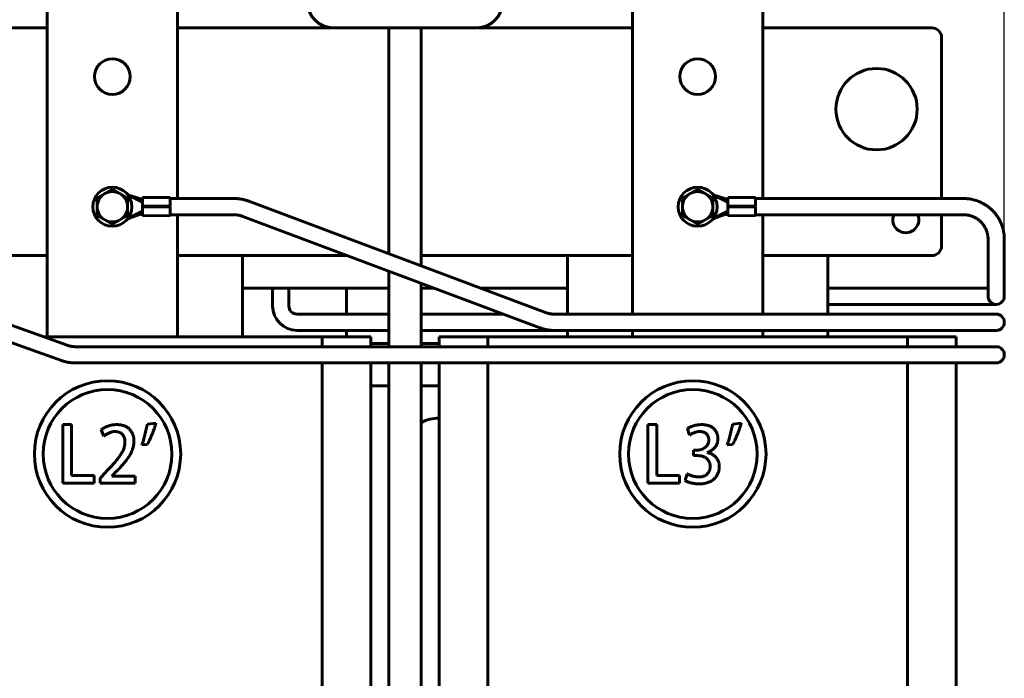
# Model space of a CAD drawing. Header units: millimetres. Extents: x 0 to 297, y 0 to 420.
# Tile 6 of 12: x 151 to 227, y 159 to 210. Entities that reach past the tile are written whole.
import ezdxf

# ---------------------------------------------------------------- set-up
doc = ezdxf.new("R2010")
doc.units = ezdxf.units.MM
doc.linetypes.add('K5LT_BASIC', pattern=[0])
doc.linetypes.add('K5LT_THIN', pattern=[0])
doc.layers.add('Системный слой', color=7, linetype='Continuous')
doc.styles.add('KDIMTEXTSTYLE', font='GOST_AU.SHX', dxfattribs={"width": 0.96, "oblique": 15, "height": 5})
doc.dimstyles.new('KDIMSTYLE (0.25)', dxfattribs={"dimtxt": 5, "dimasz": 1, "dimexe": 2, "dimexo": 0, "dimgap": 1, "dimtad": 1, "dimlfac": 4, "dimtxsty": 'KDIMTEXTSTYLE', "dimsah": 1, "dimcen": 0, "dimdle": 1, "dimadec": 0, "dimazin": 0, "dimtfac": 0.667, "dimtmove": 0, "dimatfit": 3, "dimfxl": 1, "dimtvp": 1, "dimtolj": 1, "dimtzin": 0, "dimarcsym": 0})

# ---------------------------------------------------------------- blocks, each defined once
blk = doc.blocks.new('U6')
at = {"layer": 'Системный слой', "color": 150, "linetype": 'K5LT_BASIC', "lineweight": 60, "true_color": 0x0080ff}
for p, q in [((174.589, 184.43), (174.589, 185.179)), ((174.589, 120.179), (174.589, 183.18))]:
    blk.add_line(p, q, dxfattribs=at)
blk = doc.blocks.new('U7')
at = {"layer": 'Системный слой', "color": 150, "linetype": 'K5LT_BASIC', "lineweight": 60, "true_color": 0x0080ff}
for p, q in [((178.339, 184.43), (178.339, 185.179)), ((178.339, 120.179), (178.339, 183.18))]:
    blk.add_line(p, q, dxfattribs=at)
blk = doc.blocks.new('U8')
at = {"layer": 'Системный слой', "color": 150, "linetype": 'K5LT_BASIC', "lineweight": 60, "true_color": 0x0080ff}
for p, q in [((142.339, 185.179), (149.476, 185.179)), ((153.195, 185.179), (174.589, 185.179))]:
    blk.add_line(p, q, dxfattribs=at)
blk = doc.blocks.new('U9')
at = {"layer": 'Системный слой', "color": 150, "linetype": 'K5LT_BASIC', "lineweight": 60, "true_color": 0x0080ff}
for p, q in [((219.589, 184.43), (219.589, 185.179)), ((219.589, 120.179), (219.589, 183.18))]:
    blk.add_line(p, q, dxfattribs=at)
blk = doc.blocks.new('U10')
at = {"layer": 'Системный слой', "color": 150, "linetype": 'K5LT_BASIC', "lineweight": 60, "true_color": 0x0080ff}
for p, q in [((183.589, 184.43), (183.589, 185.179)), ((183.589, 120.179), (183.589, 183.18))]:
    blk.add_line(p, q, dxfattribs=at)
blk = doc.blocks.new('U11')
at = {"layer": 'Системный слой', "color": 150, "linetype": 'K5LT_BASIC', "lineweight": 60, "true_color": 0x0080ff}
for p, q in [((223.339, 184.43), (223.339, 185.179)), ((223.339, 120.179), (223.339, 183.18))]:
    blk.add_line(p, q, dxfattribs=at)
blk = doc.blocks.new('U12')
at = {"layer": 'Системный слой', "color": 150, "linetype": 'K5LT_BASIC', "lineweight": 60, "true_color": 0x0080ff}
for p, q in [((187.339, 184.43), (187.339, 185.179)), ((187.339, 120.179), (187.339, 183.18))]:
    blk.add_line(p, q, dxfattribs=at)
blk = doc.blocks.new('U15')
at = {"layer": 'Системный слой', "color": 150, "linetype": 'K5LT_BASIC', "lineweight": 60, "true_color": 0x0080ff}
for p, q in [((162.914, 195.225), (162.911, 195.9)), ((162.917, 194.501), (162.914, 195.175))]:
    blk.add_line(p, q, dxfattribs=at)
blk = doc.blocks.new('U16')
at = {"layer": 'Системный слой', "color": 150, "linetype": 'K5LT_BASIC', "lineweight": 60, "true_color": 0x0080ff}
for p, q in [((162.914, 195.225), (162.911, 195.9)), ((162.917, 194.501), (162.914, 195.175))]:
    blk.add_line(p, q, dxfattribs=at)
blk = doc.blocks.new('U17')
at = {"layer": 'Системный слой', "color": 150, "linetype": 'K5LT_BASIC', "lineweight": 60, "true_color": 0x0080ff}
for p, q in [((205.789, 194.566), (205.792, 194.566)), ((207.917, 194.566), (223.914, 194.566))]:
    blk.add_line(p, q, dxfattribs=at)
blk = doc.blocks.new('U18')
at = {"layer": 'Системный слой', "color": 150, "linetype": 'K5LT_BASIC', "lineweight": 60, "true_color": 0x0080ff}
for p, q in [((205.789, 195.216), (205.789, 195.19)), ((205.789, 195.19), (205.789, 194.566))]:
    blk.add_line(p, q, dxfattribs=at)
blk = doc.blocks.new('U19')
at = {"layer": 'Системный слой', "color": 150, "linetype": 'K5LT_BASIC', "lineweight": 60, "true_color": 0x0080ff}
for p, q in [((172.664, 185.68), (179.714, 185.68)), ((182.214, 185.68), (193.464, 185.68)), ((213.464, 185.68), (223.914, 185.68))]:
    blk.add_line(p, q, dxfattribs=at)
blk = doc.blocks.new('U20')
at = {"layer": 'Системный слой', "color": 150, "linetype": 'K5LT_BASIC', "lineweight": 60, "true_color": 0x0080ff}
for p, q in [((160.792, 194.566), (160.789, 194.566)), ((167.819, 194.566), (162.917, 194.566))]:
    blk.add_line(p, q, dxfattribs=at)
blk = doc.blocks.new('U21')
at = {"layer": 'Системный слой', "color": 150, "linetype": 'K5LT_BASIC', "lineweight": 60, "true_color": 0x0080ff}
for start, end in [(67.5, 90), (270, 292.5)]:
    blk.add_arc((226.414, 186.305), 0.625, start, end, dxfattribs=at)
blk = doc.blocks.new('U22')
at = {"layer": 'Системный слой', "color": 150, "linetype": 'K5LT_BASIC', "lineweight": 60, "true_color": 0x0080ff}
for p, q in [((172.664, 186.93), (179.714, 186.93)), ((182.214, 186.93), (188.538, 186.93)), ((192.454, 186.93), (192.454, 186.93))]:
    blk.add_line(p, q, dxfattribs=at)
blk = doc.blocks.new('U23')
at = {"layer": 'Системный слой', "color": 150, "linetype": 'K5LT_BASIC', "lineweight": 60, "true_color": 0x0080ff}
for p, q in [((160.789, 194.566), (160.792, 194.566)), ((162.917, 194.566), (167.819, 194.566))]:
    blk.add_line(p, q, dxfattribs=at)
blk = doc.blocks.new('U25')
at = {"layer": 'Системный слой', "color": 150, "linetype": 'K5LT_BASIC', "lineweight": 60, "true_color": 0x0080ff}
for p, q in [((178.339, 184.43), (179.714, 184.43)), ((182.214, 184.43), (183.589, 184.43)), ((223.339, 184.43), (223.914, 184.43))]:
    blk.add_line(p, q, dxfattribs=at)
blk = doc.blocks.new('U26')
at = {"layer": 'Системный слой', "color": 150, "linetype": 'K5LT_BASIC', "lineweight": 60, "true_color": 0x0080ff}
for p, q in [((207.914, 195.225), (207.911, 195.9)), ((207.917, 194.501), (207.914, 195.175))]:
    blk.add_line(p, q, dxfattribs=at)
blk = doc.blocks.new('U27')
at = {"layer": 'Системный слой', "color": 150, "linetype": 'K5LT_BASIC', "lineweight": 60, "true_color": 0x0080ff}
for p, q in [((207.914, 195.225), (207.911, 195.9)), ((207.917, 194.501), (207.914, 195.175))]:
    blk.add_line(p, q, dxfattribs=at)
blk = doc.blocks.new('U40')
at = {"layer": 'Системный слой', "color": 150, "linetype": 'K5LT_BASIC', "lineweight": 60, "true_color": 0x0080ff}
for p, q in [((179.714, 184.68), (178.339, 184.68)), ((183.589, 184.68), (182.214, 184.68))]:
    blk.add_line(p, q, dxfattribs=at)
blk = doc.blocks.new('U43')
at = {"layer": 'Системный слой', "color": 150, "linetype": 'K5LT_BASIC', "lineweight": 60, "true_color": 0x0080ff}
for p, q in [((176.464, 186.93), (176.464, 188.929)), ((176.464, 185.179), (176.464, 185.68))]:
    blk.add_line(p, q, dxfattribs=at)
blk = doc.blocks.new('U44')
at = {"layer": 'Системный слой', "color": 150, "linetype": 'K5LT_BASIC', "lineweight": 60, "true_color": 0x0080ff}
for p, q in [((178.339, 184.68), (179.714, 184.68)), ((182.214, 184.68), (183.589, 184.68))]:
    blk.add_line(p, q, dxfattribs=at)
blk = doc.blocks.new('U50')
at = {"layer": 'Системный слой', "color": 150, "linetype": 'K5LT_BASIC', "lineweight": 60, "true_color": 0x0080ff}
for p, q in [((134.714, 181.43), (133.339, 181.43)), ((138.589, 181.43), (137.214, 181.43)), ((179.714, 181.43), (178.339, 181.43)), ((183.589, 181.43), (182.214, 181.43))]:
    blk.add_line(p, q, dxfattribs=at)
blk = doc.blocks.new('U75')
at = {"layer": 'Системный слой', "color": 150, "linetype": 'K5LT_BASIC', "lineweight": 60, "true_color": 0x0080ff}
for p, q in [((208.464, 210.179), (208.464, 195.816)), ((208.464, 194.566), (208.464, 191.803))]:
    blk.add_line(p, q, dxfattribs=at)
blk = doc.blocks.new('U76')
at = {"layer": 'Системный слой', "color": 150, "linetype": 'K5LT_BASIC', "lineweight": 60, "true_color": 0x0080ff}
for p, q in [((163.464, 210.179), (163.464, 195.816)), ((163.464, 194.566), (163.464, 191.803))]:
    blk.add_line(p, q, dxfattribs=at)
blk = doc.blocks.new('U80')
at = {"layer": 'Системный слой', "color": 150, "linetype": 'K5LT_BASIC', "lineweight": 60, "true_color": 0x0080ff}
for p, q in [((179.714, 188.929), (168.464, 188.929)), ((183.206, 188.929), (182.214, 188.929)), ((193.464, 188.929), (186.766, 188.929))]:
    blk.add_line(p, q, dxfattribs=at)
blk = doc.blocks.new('U93')
at = {"layer": 'Системный слой', "color": 150, "linetype": 'K5LT_BASIC', "lineweight": 60, "true_color": 0x0080ff}
for p, q in [((168.464, 185.179), (168.464, 191.429)), ((168.464, 113.929), (168.464, 120.179))]:
    blk.add_line(p, q, dxfattribs=at)
blk = doc.blocks.new('U97')
at = {"layer": 'Системный слой', "color": 150, "linetype": 'K5LT_BASIC', "lineweight": 60, "true_color": 0x0080ff}
for p, q in [((193.464, 191.429), (193.464, 186.93)), ((193.464, 185.68), (193.464, 185.179)), ((193.464, 120.179), (193.464, 113.929))]:
    blk.add_line(p, q, dxfattribs=at)
blk = doc.blocks.new('U98')
at = {"layer": 'Системный слой', "color": 150, "linetype": 'K5LT_BASIC', "lineweight": 60, "true_color": 0x0080ff}
for p, q in [((213.464, 186.93), (213.464, 191.429)), ((213.464, 185.179), (213.464, 185.68))]:
    blk.add_line(p, q, dxfattribs=at)
blk = doc.blocks.new('U102')
at = {"layer": 'Системный слой', "color": 150, "linetype": 'K5LT_BASIC', "lineweight": 60, "true_color": 0x0080ff}
for p, q in [((179.714, 191.574), (179.714, 208.929)), ((179.714, 184.43), (179.714, 190.239)), ((179.714, 100.206), (179.714, 183.18))]:
    blk.add_line(p, q, dxfattribs=at)
blk = doc.blocks.new('U105')
at = {"layer": 'Системный слой', "color": 150, "linetype": 'K5LT_BASIC', "lineweight": 60, "true_color": 0x0080ff}
for p, q in [((182.214, 190.636), (182.214, 208.929)), ((182.214, 184.43), (182.214, 189.301)), ((182.214, 100.206), (182.214, 183.18))]:
    blk.add_line(p, q, dxfattribs=at)
blk = doc.blocks.new('U110')
at = {"layer": 'Системный слой', "color": 150, "linetype": 'K5LT_BASIC', "lineweight": 60, "true_color": 0x0080ff}
for p, q in [((153.464, 191.429), (150.143, 191.429)), ((176.539, 191.429), (163.464, 191.429)), ((198.464, 191.429), (182.214, 191.429)), ((221.464, 191.429), (208.464, 191.429))]:
    blk.add_line(p, q, dxfattribs=at)
blk = doc.blocks.new('U111')
at = {"layer": 'Системный слой', "color": 150, "linetype": 'K5LT_BASIC', "lineweight": 60, "true_color": 0x0080ff}
for p, q in [((222.214, 208.179), (222.214, 195.816)), ((222.214, 194.566), (222.214, 192.179))]:
    blk.add_line(p, q, dxfattribs=at)
blk = doc.blocks.new('U112')
at = {"layer": 'Системный слой', "color": 150, "linetype": 'K5LT_BASIC', "lineweight": 60, "true_color": 0x0080ff}
for p, q in [((141.522, 208.929), (153.464, 208.929)), ((163.464, 208.929), (175.406, 208.929)), ((186.522, 208.929), (198.464, 208.929)), ((208.464, 208.929), (221.464, 208.929))]:
    blk.add_line(p, q, dxfattribs=at)
blk = doc.blocks.new('KDIMARROW_01')
at = {"layer": 'Системный слой'}
blk.add_hatch(color=0, dxfattribs=at).paths.add_polyline_path([(0, 0), (-5, 0.658), (-4.5, 0), (-5, -0.658)])
at = {"layer": 'Системный слой', "color": 0, "linetype": 'K5LT_THIN', "lineweight": 18}
for p, q in [((-4.5, 0), (-5, 0.658)), ((-5, 0.658), (0, 0)), ((0, 0), (-5, -0.658)), ((-5, -0.658), (-4.5, 0)), ((0, 0), (-1, 0))]:
    blk.add_line(p, q, dxfattribs=at)

msp = doc.modelspace()

# ---------------------------------------------------------------- linework, layer by layer
at = {"layer": 'Системный слой', "color": 150, "linetype": 'K5LT_BASIC', "lineweight": 60, "true_color": 0x0080ff}
for p, q in [((153.4642, 191.8035), (153.4642, 210.1794)), ((198.4642, 191.8035), (198.4642, 210.1794)), ((186.4642, 208.9285), (175.4642, 208.9285)), ((157.8807, 196.1903), (157.2972, 195.8534)), ((158.4642, 196.5272), (157.8807, 196.1903)), ((159.0477, 196.1903), (158.4642, 196.5272)), ((159.6312, 195.8534), (159.0477, 196.1903)), ((159.66, 196.0853), (159.6598, 196.1156)), ((159.66, 196.0853), (159.6598, 196.1156)), ((159.66, 196.0853), (159.8592, 195.9881)), ((159.66, 196.0853), (159.8592, 195.9881)), ((202.8807, 196.1903), (202.2972, 195.8534)), ((203.4642, 196.5272), (202.8807, 196.1903)), ((204.0477, 196.1903), (203.4642, 196.5272)), ((204.6312, 195.8534), (204.0477, 196.1903)), ((204.66, 196.0853), (204.6598, 196.1156)), ((204.66, 196.0853), (204.6598, 196.1156)), ((204.66, 196.0853), (204.8592, 195.9881)), ((204.66, 196.0853), (204.8592, 195.9881)), ((123.9149, 195.6308), (154.9798, 184.5422)), ((157.2972, 195.8534), (157.2972, 195.1797)), ((159.6312, 195.1797), (159.6312, 195.8534)), ((159.8611, 195.9872), (159.8592, 195.9881)), ((159.8611, 195.9872), (159.8592, 195.9881)), ((159.8611, 195.9872), (160.7875, 195.5353)), ((159.8611, 195.9872), (160.7875, 195.5353)), ((159.9766, 195.9845), (160.7866, 195.7268)), ((159.9766, 195.9845), (160.7866, 195.7268)), ((160.7859, 195.8906), (162.9109, 195.9005)), ((160.7859, 195.8906), (162.9109, 195.9005)), ((160.7859, 195.8906), (160.789, 195.2156)), ((160.7859, 195.8906), (160.789, 195.2156)), ((160.7892, 195.1898), (160.7875, 195.5353)), ((160.7892, 195.1898), (160.7875, 195.5353)), ((167.8194, 195.8156), (162.9113, 195.8156)), ((168.9463, 195.6116), (191.7663, 187.0545)), ((202.2972, 195.8534), (202.2972, 195.1797)), ((204.6312, 195.1797), (204.6312, 195.8534)), ((204.8611, 195.9872), (204.8592, 195.9881)), ((204.8611, 195.9872), (204.8592, 195.9881)), ((204.8611, 195.9872), (205.7875, 195.5353)), ((204.8611, 195.9872), (205.7875, 195.5353)), ((204.9766, 195.9845), (205.7866, 195.7268)), ((204.9766, 195.9845), (205.7866, 195.7268)), ((205.7859, 195.8906), (207.9109, 195.9005)), ((205.7859, 195.8906), (207.9109, 195.9005)), ((205.7859, 195.8906), (205.789, 195.2156)), ((205.7859, 195.8906), (205.789, 195.2156)), ((205.7892, 195.1898), (205.7875, 195.5353)), ((205.7892, 195.1898), (205.7875, 195.5353)), ((207.9113, 195.8156), (223.9142, 195.8156)), ((157.2972, 195.1797), (157.2972, 194.5059)), ((159.6312, 194.5059), (159.6312, 195.1797)), ((160.7892, 194.845), (159.8686, 194.3853)), ((160.7892, 194.845), (159.8686, 194.3853)), ((160.7892, 194.6535), (159.9841, 194.389)), ((160.7892, 194.6535), (159.9841, 194.389)), ((160.789, 195.2156), (162.914, 195.2255)), ((160.789, 195.2156), (162.914, 195.2255)), ((160.7892, 195.2156), (160.7892, 194.5656)), ((162.9143, 195.1755), (160.7893, 195.1656)), ((162.9143, 195.1755), (160.7893, 195.1656)), ((160.7893, 195.1656), (160.7924, 194.4906)), ((160.7893, 195.1656), (160.7924, 194.4906)), ((202.2972, 195.1797), (202.2972, 194.5059)), ((204.6312, 194.5059), (204.6312, 195.1797)), ((205.7892, 194.845), (204.8686, 194.3853)), ((205.7892, 194.845), (204.8686, 194.3853)), ((205.7892, 194.6535), (204.9841, 194.389)), ((205.7892, 194.6535), (204.9841, 194.389)), ((205.789, 195.2156), (207.914, 195.2255)), ((205.789, 195.2156), (207.914, 195.2255)), ((207.9143, 195.1755), (205.7893, 195.1656)), ((207.9143, 195.1755), (205.7893, 195.1656)), ((205.7893, 195.1656), (205.7924, 194.4906)), ((205.7893, 195.1656), (205.7924, 194.4906)), ((123.4947, 194.4536), (154.5596, 183.3649)), ((157.2972, 194.5059), (157.8807, 194.169)), ((157.8807, 194.169), (158.4642, 193.8321)), ((158.4642, 193.8321), (159.0477, 194.169)), ((159.0477, 194.169), (159.6312, 194.5059)), ((159.8668, 194.3844), (159.6684, 194.2853)), ((159.8668, 194.3844), (159.6684, 194.2853)), ((159.6685, 194.255), (159.6684, 194.2853)), ((159.6685, 194.255), (159.6684, 194.2853)), ((159.8668, 194.3844), (159.8686, 194.3853)), ((159.8668, 194.3844), (159.8686, 194.3853)), ((160.7924, 194.4906), (162.9174, 194.5005)), ((160.7924, 194.4906), (162.9174, 194.5005)), ((168.5074, 194.4412), (191.3274, 185.8841)), ((202.2972, 194.5059), (202.8807, 194.169)), ((202.8807, 194.169), (203.4642, 193.8321)), ((203.4642, 193.8321), (204.0477, 194.169)), ((204.0477, 194.169), (204.6312, 194.5059)), ((204.8668, 194.3844), (204.6684, 194.2853)), ((204.8668, 194.3844), (204.6684, 194.2853)), ((204.6685, 194.255), (204.6684, 194.2853)), ((204.6685, 194.255), (204.6684, 194.2853)), ((204.8668, 194.3844), (204.8686, 194.3853)), ((204.8668, 194.3844), (204.8686, 194.3853)), ((205.7924, 194.4906), (207.9174, 194.5005)), ((205.7924, 194.4906), (207.9174, 194.5005)), ((225.7892, 192.6906), (225.7892, 190.8055)), ((227.0392, 192.6906), (227.0392, 190.8055)), ((153.4642, 190.3644), (153.4642, 191.8035)), ((163.4642, 191.8035), (163.4642, 190.3644)), ((198.4642, 190.3644), (198.4642, 191.8035)), ((208.4642, 191.8035), (208.4642, 190.3644)), ((225.7892, 188.3055), (225.7892, 190.8055)), ((227.0392, 188.3055), (227.0392, 190.8055)), ((153.4642, 187.0367), (153.4642, 190.3644)), ((163.4642, 190.3644), (163.4642, 187.0367)), ((198.4642, 187.0367), (198.4642, 190.3644)), ((208.4642, 190.3644), (208.4642, 187.0367)), ((170.7892, 188.9294), (170.7892, 187.5552)), ((172.0392, 188.9294), (172.0392, 187.5552)), ((213.4642, 188.9302), (223.9143, 188.9302)), ((223.9143, 188.9302), (225.7892, 188.9302)), ((153.4642, 186.557), (153.4642, 187.0367)), ((163.4642, 187.0367), (163.4642, 186.557)), ((198.4642, 186.9302), (198.4642, 187.0367)), ((208.4642, 187.0367), (208.4642, 186.9302)), ((213.4642, 187.6802), (223.9143, 187.6802)), ((223.9143, 187.6802), (226.4143, 187.6802)), ((153.4642, 185.1794), (153.4642, 186.557)), ((163.4642, 186.557), (163.4642, 185.1794)), ((192.4543, 186.9302), (223.9142, 186.9302)), ((226.4142, 186.9302), (223.9142, 186.9302)), ((192.4543, 185.6802), (223.9142, 185.6802)), ((198.4642, 185.1794), (198.4642, 185.6802)), ((208.4642, 185.6802), (208.4642, 185.1794)), ((226.4142, 185.6802), (223.9142, 185.6802)), ((174.5892, 185.1794), (178.3392, 185.1794)), ((183.5892, 185.1794), (187.3392, 185.1794)), ((187.3392, 185.1794), (219.5892, 185.1794)), ((219.5892, 185.1794), (223.3392, 185.1794)), ((155.6278, 184.4302), (223.9142, 184.4302)), ((226.4142, 184.4302), (223.9142, 184.4302)), ((155.6278, 183.1802), (223.9142, 183.1802)), ((226.4142, 183.1802), (223.9142, 183.1802)), ((154.6455, 178.4443), (154.6455, 173.9423)), ((155.336, 178.4443), (154.6455, 178.4443)), ((155.336, 174.5239), (155.336, 178.4443)), ((157.6124, 178.0477), (157.8183, 177.5585)), ((161.8165, 178.5528), (161.1472, 178.489)), ((200.336, 178.4443), (199.6455, 178.4443)), ((199.6455, 178.4443), (199.6455, 173.9423)), ((200.336, 174.5239), (200.336, 178.4443)), ((202.6719, 178.1294), (202.8431, 177.6304)), ((206.8165, 178.5528), (206.1472, 178.489)), ((160.7357, 176.8785), (161.1531, 176.9256)), ((203.1546, 176.4882), (203.1546, 176.0596)), ((203.4423, 176.4874), (203.1546, 176.4882)), ((205.7357, 176.8785), (206.1531, 176.9256)), ((203.1546, 176.0596), (203.4544, 176.0596)), ((204.2008, 176.2918), (204.2009, 176.3023)), ((157.0699, 174.5239), (155.336, 174.5239)), ((157.0699, 173.9423), (157.0699, 174.5239)), ((157.9823, 174.8199), (157.5185, 174.334)), ((157.5185, 174.334), (157.5185, 173.9385)), ((158.4296, 174.4853), (158.794, 174.862)), ((158.4296, 174.4733), (158.4296, 174.4853)), ((160.2192, 174.4733), (158.4296, 174.4733)), ((160.2192, 173.9385), (160.2192, 174.4733)), ((202.0699, 174.5239), (200.336, 174.5239)), ((202.0699, 173.9423), (202.0699, 174.5239)), ((202.6668, 174.671), (202.4906, 174.1544)), ((154.6455, 173.9423), (157.0699, 173.9423)), ((157.5185, 173.9385), (160.2192, 173.9385)), ((199.6455, 173.9423), (202.0699, 173.9423))]:
    msp.add_line(p, q, dxfattribs=at)
for centre, radius in [((158.4642, 205.1794), 1.375), ((203.4642, 205.1794), 1.375), ((217.2142, 202.6794), 3.125), ((158.4642, 195.1797), 1.5), ((203.4642, 195.1797), 1.5), ((158.0928, 176.1838), 5.625), ((203.0928, 176.1838), 5.625), ((158.0928, 176.1838), 4.95), ((203.0928, 176.1838), 4.95)]:
    msp.add_circle(centre, radius, dxfattribs=at)
for centre, radius, start, end in [((175.4642, 210.9285), 2, 180, 270), ((186.4642, 210.9285), 2, 270, 0), ((221.4642, 208.1794), 0.75, 0, 90), ((158.4642, 195.1797), 1.167, 120, 180), ((158.4642, 195.1797), 1.167, 60, 120), ((158.4642, 195.1797), 1.167, 0, 60), ((203.4642, 195.1797), 1.167, 120, 180), ((203.4642, 195.1797), 1.167, 60, 120), ((203.4642, 195.1797), 1.167, 0, 60), ((158.4642, 195.1797), 1.167, 180, 240), ((158.4642, 195.1797), 1.167, 300, 0), ((203.4642, 195.1797), 1.167, 180, 240), ((203.4642, 195.1797), 1.167, 300, 0), ((219.4642, 194.1794), 1, 157.282014, 22.717986), ((158.4642, 195.1797), 1.167, 240, 300), ((203.4642, 195.1797), 1.167, 240, 300), ((221.4642, 192.1794), 0.75, 270, 0), ((226.4142, 188.3055), 0.625, 180, 270), ((226.4142, 188.3055), 0.625, 270, 0), ((172.6642, 187.5552), 1.875, 180, 270), ((172.6642, 187.5552), 0.625, 180, 270), ((226.4142, 186.3052), 0.625, 0, 90), ((226.4142, 186.3052), 0.625, 270, 90), ((226.4142, 186.3052), 0.625, 270, 0), ((226.4142, 183.8052), 0.625, 0, 90), ((226.4142, 183.8052), 0.625, 270, 90), ((226.4142, 183.8052), 0.625, 270, 0), ((183.4642, 176.4297), 2.5, 87.134016, 119.999491)]:
    msp.add_arc(centre, radius, start, end, dxfattribs=at)
for centre, major_axis, ratio, start_param in [((167.8194, 192.8298), (-3.1016, 0), 0.9626231, 4.3409292), ((167.8194, 192.7382), (-1.8983, 0), 0.9626231, 4.3409292), ((192.4543, 188.7576), (1.8984, 0), 0.9626231, 4.3409292), ((192.4543, 188.6659), (3.1017, 0), 0.9626231, 4.3409292), ((155.6278, 186.2758), (1.8896, 0), 0.9767305, 4.3620122), ((155.6278, 186.2183), (3.1105, 0), 0.9767305, 4.3620122)]:
    msp.add_ellipse(centre, major_axis=major_axis, ratio=ratio, start_param=start_param, end_param=4.712389, dxfattribs=at)
for points in [[(159.6598, 196.1156), (159.6184, 196.1482), (159.5797, 196.1838), (159.5431, 196.2218)], [(159.6598, 196.1156), (159.6184, 196.1482), (159.5797, 196.1838), (159.5431, 196.2218)], [(159.6597, 196.1442), (159.7552, 196.0794), (159.8577, 196.0236), (159.9673, 195.9875)], [(159.6597, 196.1442), (159.7552, 196.0794), (159.8577, 196.0236), (159.9673, 195.9875)], [(159.8592, 195.9881), (159.7882, 196.0229), (159.7214, 196.066), (159.6598, 196.1156)], [(159.8592, 195.9881), (159.7882, 196.0229), (159.7214, 196.066), (159.6598, 196.1156)], [(204.6598, 196.1156), (204.6184, 196.1482), (204.5797, 196.1838), (204.5431, 196.2218)], [(204.6598, 196.1156), (204.6184, 196.1482), (204.5797, 196.1838), (204.5431, 196.2218)], [(204.6597, 196.1442), (204.7552, 196.0794), (204.8577, 196.0236), (204.9673, 195.9875)], [(204.6597, 196.1442), (204.7552, 196.0794), (204.8577, 196.0236), (204.9673, 195.9875)], [(204.8592, 195.9881), (204.7882, 196.0229), (204.7214, 196.066), (204.6598, 196.1156)], [(204.8592, 195.9881), (204.7882, 196.0229), (204.7214, 196.066), (204.6598, 196.1156)], [(159.9673, 195.9875), (159.9704, 195.9865), (159.9735, 195.9855), (159.9766, 195.9845)], [(159.9673, 195.9875), (159.9704, 195.9865), (159.9735, 195.9855), (159.9766, 195.9845)], [(204.9673, 195.9875), (204.9704, 195.9865), (204.9735, 195.9855), (204.9766, 195.9845)], [(204.9673, 195.9875), (204.9704, 195.9865), (204.9735, 195.9855), (204.9766, 195.9845)], [(159.5528, 194.1477), (159.5891, 194.186), (159.6274, 194.222), (159.6685, 194.255)], [(159.5528, 194.1477), (159.5891, 194.186), (159.6274, 194.222), (159.6685, 194.255)], [(159.6685, 194.255), (159.7297, 194.3052), (159.7961, 194.349), (159.8668, 194.3844)], [(159.6685, 194.255), (159.7297, 194.3052), (159.7961, 194.349), (159.8668, 194.3844)], [(159.9748, 194.386), (159.8656, 194.3488), (159.7635, 194.292), (159.6687, 194.2264)], [(159.9748, 194.386), (159.8656, 194.3488), (159.7635, 194.292), (159.6687, 194.2264)], [(159.9841, 194.389), (159.981, 194.388), (159.9779, 194.387), (159.9748, 194.386)], [(159.9841, 194.389), (159.981, 194.388), (159.9779, 194.387), (159.9748, 194.386)], [(204.5528, 194.1477), (204.5891, 194.186), (204.6274, 194.222), (204.6685, 194.255)], [(204.5528, 194.1477), (204.5891, 194.186), (204.6274, 194.222), (204.6685, 194.255)], [(204.6685, 194.255), (204.7297, 194.3052), (204.7961, 194.349), (204.8668, 194.3844)], [(204.6685, 194.255), (204.7297, 194.3052), (204.7961, 194.349), (204.8668, 194.3844)], [(204.9748, 194.386), (204.8656, 194.3488), (204.7635, 194.292), (204.6687, 194.2264)], [(204.9748, 194.386), (204.8656, 194.3488), (204.7635, 194.292), (204.6687, 194.2264)], [(204.9841, 194.389), (204.981, 194.388), (204.9779, 194.387), (204.9748, 194.386)], [(204.9841, 194.389), (204.981, 194.388), (204.9779, 194.387), (204.9748, 194.386)]]:
    msp.add_open_spline(points, degree=3, dxfattribs=at)
for points, knots in [([(167.8194, 195.8156), (167.8531, 195.8156), (167.8868, 195.815), (167.9364, 195.8135), (167.9525, 195.8129), (167.9838, 195.8114), (167.9991, 195.8106), (168.0266, 195.8089), (168.0387, 195.8081), (168.0603, 195.8066), (168.0699, 195.8058), (168.0869, 195.8044), (168.0944, 195.8038), (168.1095, 195.8025), (168.117, 195.8018), (168.1313, 195.8004), (168.1381, 195.7998), (168.1578, 195.7978), (168.1706, 195.7964), (168.2087, 195.7921), (168.2339, 195.7889), (168.3094, 195.7785), (168.3596, 195.7703), (168.4278, 195.7576), (168.4461, 195.7544), (168.5209, 195.7376), (168.5779, 195.7255), (168.7083, 195.6913), (168.7818, 195.6692), (168.8852, 195.634), (168.9158, 195.6231), (168.9463, 195.6116)], [0, 0, 0, 0, 1.9286079, 1.9286079, 2.8457173, 2.8457173, 3.7257558, 3.7257558, 4.4200849, 4.4200849, 4.967894, 4.967894, 5.4001021, 5.4001021, 5.8323103, 5.8323103, 6.2250291, 6.2250291, 6.9642674, 6.9642674, 8.4196438, 8.4196438, 11.3303965, 11.3303965, 12.3952521, 12.3952521, 15.7303965, 15.7303965, 20.1303965, 20.1303965, 22, 22, 22, 22]), ([(167.925, 194.5627), (167.9484, 194.5615), (167.9717, 194.5598), (168.0104, 194.5564), (168.0256, 194.5548), (168.0562, 194.5513), (168.0714, 194.5494), (168.1168, 194.5432), (168.1469, 194.5384), (168.216, 194.5256), (168.255, 194.5172), (168.3322, 194.498), (168.3705, 194.4872), (168.4271, 194.4694), (168.4457, 194.4632), (168.4787, 194.4519), (168.4931, 194.4466), (168.5074, 194.4412)], [0, 0, 0, 0, 2.3453298, 2.3453298, 3.8848728, 3.8848728, 5.4244159, 5.4244159, 8.4786649, 8.4786649, 12.4786649, 12.4786649, 16.4786649, 16.4786649, 18.4535353, 18.4535353, 20, 20, 20, 20]), ([(191.7663, 187.0545), (191.7847, 187.0476), (191.8032, 187.041), (191.8262, 187.0332), (191.8306, 187.0317), (191.8455, 187.0267), (191.8561, 187.0233), (191.8747, 187.0175), (191.8828, 187.015), (191.897, 187.0107), (191.9031, 187.0089), (191.9139, 187.0058), (191.9186, 187.0045), (191.928, 187.0018), (191.9326, 187.0005), (191.9404, 186.9984), (191.9435, 186.9976), (191.9519, 186.9954), (191.9571, 186.994), (191.9724, 186.99), (191.9825, 186.9875), (192.0125, 186.9803), (192.0325, 186.9758), (192.0923, 186.9633), (192.1323, 186.9562), (192.219, 186.9437), (192.2657, 186.9387), (192.3378, 186.9335), (192.363, 186.9322), (192.4103, 186.9305), (192.4323, 186.931), (192.4543, 186.9302), (192.4543, 186.9302), (192.4543, 186.9302)], [0, 0, 0, 0, 1.8539162, 1.8539162, 2.2904934, 2.2904934, 3.3376459, 3.3376459, 4.1318276, 4.1318276, 4.7341511, 4.7341511, 5.1909655, 5.1909655, 5.6477799, 5.6477799, 5.9496393, 5.9496393, 6.4604823, 6.4604823, 7.4357295, 7.4357295, 9.3630036, 9.3630036, 13.1711109, 13.1711109, 17.5711109, 17.5711109, 19.9397798, 19.9397798, 21.9998014, 21.9998014, 22, 22, 22, 22]), ([(191.3274, 185.8841), (191.3588, 185.8723), (191.3904, 185.8611), (191.4225, 185.8502), (191.4228, 185.85), (191.435, 185.8459), (191.4469, 185.8419), (191.4697, 185.8345), (191.4805, 185.8311), (191.5012, 185.8245), (191.5111, 185.8215), (191.53, 185.8158), (191.5391, 185.8131), (191.5563, 185.808), (191.5645, 185.8056), (191.5802, 185.8011), (191.5877, 185.799), (191.6027, 185.7949), (191.6102, 185.7928), (191.6244, 185.789), (191.631, 185.7872), (191.6501, 185.7822), (191.6626, 185.779), (191.6998, 185.7697), (191.7245, 185.7639), (191.7989, 185.7472), (191.8487, 185.7372), (191.9444, 185.7205), (191.9902, 185.714), (192.0549, 185.7047), (192.0738, 185.7027), (192.1556, 185.6934), (192.2187, 185.6882), (192.2818, 185.6848)], [0, 0, 0, 0, 2.0584991, 2.0584991, 2.0810504, 2.0810504, 2.8497649, 2.8497649, 3.5485962, 3.5485962, 4.1838974, 4.1838974, 4.761444, 4.761444, 5.2864863, 5.2864863, 5.7637975, 5.7637975, 6.2411087, 6.2411087, 6.6614367, 6.6614367, 7.452645, 7.452645, 9.0103372, 9.0103372, 12.1257216, 12.1257216, 14.9606729, 14.9606729, 16.1257216, 16.1257216, 20, 20, 20, 20]), ([(154.9798, 184.5422), (154.9937, 184.5372), (155.0077, 184.5324), (155.0469, 184.5194), (155.0723, 184.5116), (155.1111, 184.5005), (155.1243, 184.4969), (155.1447, 184.4915), (155.1519, 184.4897), (155.1665, 184.486), (155.1739, 184.4842), (155.1959, 184.479), (155.2106, 184.4757), (155.2546, 184.4663), (155.2842, 184.4607), (155.3574, 184.4487), (155.4011, 184.443), (155.4889, 184.4347), (155.533, 184.432), (155.594, 184.4304), (155.6109, 184.4302), (155.6278, 184.4302)], [0, 0, 0, 0, 1.4782331, 1.4782331, 4.1390527, 4.1390527, 5.5115047, 5.5115047, 6.2499805, 6.2499805, 7.0122809, 7.0122809, 8.5130571, 8.5130571, 11.5146096, 11.5146096, 15.9146096, 15.9146096, 20.3146096, 20.3146096, 22, 22, 22, 22]), ([(154.5596, 183.3649), (154.5833, 183.3564), (154.6072, 183.3482), (154.6742, 183.3261), (154.7176, 183.3128), (154.7808, 183.2949), (154.8005, 183.2895), (154.8319, 183.2813), (154.8437, 183.2783), (154.8677, 183.2723), (154.8799, 183.2693), (154.9161, 183.2607), (154.9402, 183.2552), (155.0126, 183.2398), (155.0612, 183.2306), (155.1816, 183.2108), (155.2537, 183.2014), (155.3984, 183.1876), (155.4709, 183.1832), (155.5716, 183.1805), (155.5997, 183.1802), (155.6277, 183.1802)], [0, 0, 0, 0, 1.5283545, 1.5283545, 4.2793926, 4.2793926, 5.5147963, 5.5147963, 6.251185, 6.251185, 7.0113305, 7.0113305, 8.5078646, 8.5078646, 11.5009329, 11.5009329, 15.9009329, 15.9009329, 20.3009329, 20.3009329, 22, 22, 22, 22]), ([(158.8054, 178.4457), (158.7444, 178.4435), (158.6251, 178.4393), (158.4501, 178.4169), (158.2835, 178.3809), (158.1265, 178.3299), (157.9797, 178.2712), (157.8453, 178.2033), (157.7216, 178.1315), (157.6481, 178.0752), (157.6124, 178.0477)], [0, 0, 0, 0, 0.1429887, 0.2795806, 0.4128589, 0.5418325, 0.6657881, 0.7831177, 0.8945205, 1, 1, 1, 1]), ([(157.8183, 177.5585), (157.8452, 177.5802), (157.9003, 177.6249), (157.9907, 177.6856), (158.0889, 177.7432), (158.1933, 177.7988), (158.3045, 177.8468), (158.422, 177.8816), (158.5444, 177.9044), (158.6279, 177.9087), (158.6702, 177.9108)], [0, 0, 0, 0, 0.1103554, 0.22634, 0.3472663, 0.4739885, 0.6037738, 0.7332113, 0.8647678, 1, 1, 1, 1]), ([(158.6702, 177.9108), (158.7034, 177.9095), (158.7679, 177.9069), (158.8605, 177.8926), (158.9462, 177.8739), (159.0244, 177.8465), (159.095, 177.8114), (159.159, 177.7707), (159.2147, 177.7217), (159.2622, 177.6657), (159.3038, 177.6054), (159.3395, 177.5411), (159.3704, 177.4743), (159.394, 177.4037), (159.4127, 177.3304), (159.4267, 177.2537), (159.4331, 177.1737), (159.4336, 177.1195), (159.4338, 177.092)], [0, 0, 0, 0, 0.0783113, 0.1519181, 0.2204757, 0.2849254, 0.3467773, 0.4057094, 0.463471, 0.5207942, 0.578432, 0.6358642, 0.6938687, 0.7517615, 0.8110712, 0.8721459, 0.9351774, 1, 1, 1, 1]), ([(160.1243, 177.1634), (160.1237, 177.2065), (160.1224, 177.2913), (160.107, 177.4161), (160.0842, 177.5365), (160.0485, 177.6515), (160.0047, 177.7621), (159.9488, 177.8667), (159.8837, 177.9669), (159.8096, 178.0623), (159.7236, 178.1494), (159.6258, 178.2256), (159.5167, 178.2907), (159.3961, 178.3441), (159.2643, 178.3863), (159.1216, 178.4188), (158.9672, 178.439), (158.8605, 178.4434), (158.8054, 178.4457)], [0, 0, 0, 0, 0.0622075, 0.1223307, 0.1811313, 0.238842, 0.2957337, 0.3526387, 0.4097065, 0.4679684, 0.5266836, 0.5858417, 0.6463808, 0.7095505, 0.7757794, 0.845835, 0.920519, 1, 1, 1, 1]), ([(161.1472, 178.489), (161.1363, 178.4226), (161.1142, 178.2878), (161.0724, 178.0833), (161.0261, 177.8728), (160.973, 177.6594), (160.9157, 177.4496), (160.8585, 177.2478), (160.798, 177.059), (160.756, 176.9374), (160.7357, 176.8785)], [0, 0, 0, 0, 0.1212532, 0.2463018, 0.3760879, 0.5097933, 0.6426564, 0.7681385, 0.8877085, 1, 1, 1, 1]), ([(161.1531, 176.9256), (161.1813, 176.976), (161.2411, 177.0824), (161.3259, 177.2558), (161.4157, 177.4487), (161.5047, 177.6597), (161.5916, 177.881), (161.6744, 178.105), (161.7493, 178.3288), (161.7942, 178.4785), (161.8165, 178.5528)], [0, 0, 0, 0, 0.0984494, 0.2079442, 0.3287248, 0.4609348, 0.5979598, 0.7337823, 0.8677098, 1, 1, 1, 1]), ([(203.7833, 178.4457), (203.7263, 178.4439), (203.6139, 178.4405), (203.449, 178.4218), (203.2911, 178.3909), (203.1417, 178.3504), (203.0035, 178.3025), (202.8791, 178.2494), (202.768, 178.1948), (202.7029, 178.1505), (202.6719, 178.1294)], [0, 0, 0, 0, 0.1460351, 0.2877459, 0.4245405, 0.5576501, 0.6836685, 0.7987967, 0.9039699, 1, 1, 1, 1]), ([(202.8431, 177.6304), (202.8663, 177.6472), (202.9148, 177.6823), (202.996, 177.7291), (203.0862, 177.775), (203.1848, 177.8188), (203.2894, 177.8586), (203.4002, 177.8859), (203.5139, 177.9057), (203.5913, 177.9091), (203.6302, 177.9108)], [0, 0, 0, 0, 0.101119, 0.2116625, 0.3309123, 0.4592571, 0.5927745, 0.7262504, 0.8623727, 1, 1, 1, 1]), ([(203.6302, 177.9108), (203.6586, 177.9099), (203.7138, 177.908), (203.7938, 177.8978), (203.868, 177.8816), (203.9364, 177.8604), (203.9995, 177.8342), (204.0563, 177.8009), (204.1079, 177.7622), (204.1539, 177.7189), (204.1939, 177.6709), (204.2289, 177.6196), (204.2588, 177.5653), (204.2825, 177.5079), (204.3015, 177.4476), (204.315, 177.3841), (204.3227, 177.3175), (204.3236, 177.2723), (204.3241, 177.2493)], [0, 0, 0, 0, 0.0785392, 0.1528722, 0.2227245, 0.2884702, 0.3506815, 0.4114924, 0.4703232, 0.5285866, 0.5859345, 0.6429381, 0.7001572, 0.7571176, 0.8146743, 0.874829, 0.9364191, 1, 1, 1, 1]), ([(205.0171, 177.3615), (205.0165, 177.399), (205.0152, 177.4725), (205.0001, 177.5804), (204.9763, 177.6837), (204.9436, 177.7827), (204.8994, 177.8761), (204.8465, 177.9649), (204.7843, 178.0496), (204.7118, 178.1285), (204.6303, 178.2015), (204.5377, 178.2644), (204.4359, 178.3182), (204.3242, 178.3622), (204.2032, 178.3984), (204.0717, 178.4228), (203.9309, 178.4405), (203.8335, 178.4439), (203.7833, 178.4457)], [0, 0, 0, 0, 0.0606371, 0.1190005, 0.1760125, 0.2321904, 0.2874321, 0.3430123, 0.3994764, 0.4573121, 0.5161717, 0.5762695, 0.6380785, 0.7023511, 0.7703266, 0.842348, 0.9186445, 1, 1, 1, 1]), ([(206.1472, 178.489), (206.1363, 178.4226), (206.1142, 178.2878), (206.0724, 178.0833), (206.0261, 177.8728), (205.973, 177.6594), (205.9157, 177.4496), (205.8585, 177.2478), (205.798, 177.059), (205.756, 176.9374), (205.7357, 176.8785)], [0, 0, 0, 0, 0.1212532, 0.2463018, 0.3760879, 0.5097933, 0.6426564, 0.7681385, 0.8877085, 1, 1, 1, 1]), ([(206.1531, 176.9256), (206.1813, 176.976), (206.2411, 177.0824), (206.3259, 177.2558), (206.4157, 177.4487), (206.5047, 177.6597), (206.5916, 177.881), (206.6744, 178.105), (206.7493, 178.3288), (206.7942, 178.4785), (206.8165, 178.5528)], [0, 0, 0, 0, 0.0984494, 0.2079442, 0.3287248, 0.4609348, 0.5979598, 0.7337823, 0.8677098, 1, 1, 1, 1]), ([(158.794, 174.862), (158.842, 174.9101), (158.9368, 175.0052), (159.0734, 175.1498), (159.2037, 175.2931), (159.3261, 175.4365), (159.4425, 175.578), (159.5521, 175.7184), (159.6525, 175.8592), (159.749, 175.9972), (159.8349, 176.1365), (159.9105, 176.2774), (159.9742, 176.4205), (160.0275, 176.5652), (160.068, 176.7124), (160.099, 176.8608), (160.1179, 177.0116), (160.1222, 177.1126), (160.1243, 177.1634)], [0, 0, 0, 0, 0.0747114, 0.1477092, 0.2187836, 0.287769, 0.3551132, 0.4202197, 0.4836452, 0.5453043, 0.6053533, 0.6636546, 0.7210147, 0.7774307, 0.8331045, 0.888807, 0.9441058, 1, 1, 1, 1]), ([(204.3241, 177.2493), (204.3219, 177.218), (204.3177, 177.1571), (204.3004, 177.069), (204.2751, 176.9871), (204.2416, 176.9115), (204.2009, 176.8419), (204.1508, 176.7793), (204.0926, 176.7229), (204.0055, 176.6573), (203.8896, 176.5897), (203.7436, 176.5313), (203.5945, 176.4931), (203.493, 176.4893), (203.4423, 176.4874)], [0, 0, 0, 0, 0.0725108, 0.1413914, 0.2074193, 0.2706089, 0.3324194, 0.3936273, 0.4558375, 0.5195196, 0.6457368, 0.7653265, 0.8828349, 1, 1, 1, 1]), ([(204.2009, 176.3023), (204.2334, 176.3135), (204.2972, 176.3354), (204.3889, 176.3743), (204.4745, 176.4187), (204.5536, 176.4681), (204.6272, 176.5218), (204.6948, 176.5803), (204.755, 176.6449), (204.8108, 176.7125), (204.8586, 176.7847), (204.9009, 176.8594), (204.9364, 176.9369), (204.9666, 177.0165), (204.9886, 177.0992), (205.0045, 177.1842), (205.0153, 177.272), (205.0165, 177.3314), (205.0171, 177.3615)], [0, 0, 0, 0, 0.0714282, 0.1407998, 0.207408, 0.2721793, 0.3351796, 0.3971655, 0.4581976, 0.5191122, 0.5795925, 0.6385997, 0.6978284, 0.7571042, 0.8158802, 0.8760333, 0.9373138, 1, 1, 1, 1]), ([(159.4338, 177.092), (159.4323, 177.0505), (159.4293, 176.967), (159.4104, 176.8413), (159.3822, 176.7144), (159.3391, 176.587), (159.2869, 176.458), (159.2223, 176.3281), (159.1466, 176.1971), (159.0581, 176.0649), (158.9582, 175.9299), (158.8509, 175.7874), (158.7311, 175.6407), (158.602, 175.4872), (158.4614, 175.3289), (158.3121, 175.1634), (158.1507, 174.9936), (158.0394, 174.8787), (157.9823, 174.8199)], [0, 0, 0, 0, 0.0450941, 0.0908893, 0.1380222, 0.186395, 0.2370216, 0.2892944, 0.3441491, 0.4015431, 0.4622417, 0.5269457, 0.5955807, 0.6682378, 0.745149, 0.8259312, 0.9107953, 1, 1, 1, 1]), ([(203.4544, 176.0596), (203.4858, 176.0589), (203.548, 176.0575), (203.6401, 176.0481), (203.729, 176.0321), (203.8148, 176.0096), (203.8979, 175.9819), (203.9775, 175.9458), (204.0543, 175.9041), (204.1275, 175.8566), (204.196, 175.8033), (204.2545, 175.74), (204.3066, 175.6717), (204.3491, 175.5955), (204.3823, 175.5122), (204.4066, 175.422), (204.4242, 175.3253), (204.4278, 175.2581), (204.4296, 175.2238)], [0, 0, 0, 0, 0.0653957, 0.1294225, 0.1923562, 0.253296, 0.3137257, 0.3744483, 0.4348866, 0.4954141, 0.555838, 0.6150818, 0.6740608, 0.7342684, 0.795929, 0.8601754, 0.9284383, 1, 1, 1, 1]), ([(205.1294, 175.2008), (205.1277, 175.2391), (205.1244, 175.3137), (205.1098, 175.4227), (205.0871, 175.5254), (205.0561, 175.6223), (205.0184, 175.7137), (204.9707, 175.7983), (204.9168, 175.8781), (204.8531, 175.9497), (204.7854, 176.0162), (204.713, 176.0757), (204.6367, 176.1287), (204.5572, 176.1758), (204.473, 176.2145), (204.3862, 176.2484), (204.2948, 176.2736), (204.2324, 176.2857), (204.2008, 176.2918)], [0, 0, 0, 0, 0.0734174, 0.1429781, 0.210282, 0.2746654, 0.3376816, 0.3991638, 0.4604515, 0.5216334, 0.5822903, 0.6420688, 0.7009531, 0.7600772, 0.8188488, 0.8781322, 0.9384603, 1, 1, 1, 1]), ([(204.4296, 175.2238), (204.4292, 175.1982), (204.4286, 175.1478), (204.4185, 175.0736), (204.4038, 175.0013), (204.38, 174.9317), (204.3518, 174.863), (204.3143, 174.7977), (204.272, 174.7336), (204.2227, 174.6722), (204.1662, 174.615), (204.1005, 174.5652), (204.0269, 174.5229), (203.9456, 174.4867), (203.8558, 174.4592), (203.7585, 174.4382), (203.6533, 174.4233), (203.5804, 174.4201), (203.5427, 174.4185)], [0, 0, 0, 0, 0.0567931, 0.1120995, 0.1662796, 0.2207271, 0.2755495, 0.3311714, 0.3880205, 0.4463307, 0.5060895, 0.566385, 0.6291246, 0.6946338, 0.7640492, 0.8376558, 0.9159674, 1, 1, 1, 1]), ([(203.5716, 173.8836), (203.6328, 173.8859), (203.752, 173.8903), (203.9249, 173.9108), (204.0866, 173.9423), (204.2376, 173.984), (204.3767, 174.0391), (204.5056, 174.1034), (204.6227, 174.1804), (204.7281, 174.2681), (204.8215, 174.3642), (204.9029, 174.4668), (204.9719, 174.5752), (205.0296, 174.6889), (205.0741, 174.8087), (205.1051, 174.9345), (205.1255, 175.0658), (205.1281, 175.1554), (205.1294, 175.2008)], [0, 0, 0, 0, 0.0803197, 0.1562327, 0.2277539, 0.2960586, 0.3610906, 0.4235381, 0.4844121, 0.5442763, 0.6028409, 0.6596798, 0.7156199, 0.7709253, 0.8263875, 0.8826815, 0.9405067, 1, 1, 1, 1]), ([(202.4906, 174.1544), (202.5198, 174.1363), (202.5817, 174.0981), (202.6871, 174.0511), (202.8068, 174.0057), (202.9405, 173.9647), (203.0861, 173.9298), (203.241, 173.9047), (203.4037, 173.8882), (203.5148, 173.8852), (203.5716, 173.8836)], [0, 0, 0, 0, 0.0912496, 0.1934847, 0.3063764, 0.4318492, 0.5651952, 0.7043005, 0.8490518, 1, 1, 1, 1]), ([(203.5427, 174.4185), (203.497, 174.4203), (203.407, 174.424), (203.2751, 174.4413), (203.1485, 174.4675), (203.0292, 174.5032), (202.9198, 174.5437), (202.8223, 174.5844), (202.7384, 174.625), (202.6895, 174.6564), (202.6668, 174.671)], [0, 0, 0, 0, 0.1486467, 0.2927153, 0.4321072, 0.5686131, 0.6972244, 0.8112487, 0.9122514, 1, 1, 1, 1])]:
    msp.add_open_spline(points, degree=3, knots=knots, dxfattribs=at)
for points, weights in [([(223.9142, 195.8156), (225.7433, 195.8156), (227.0392, 194.5226), (227.0392, 192.6906)], [1, 0.803816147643, 0.802513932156, 0.99609335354]), ([(223.9142, 194.5656), (225.0116, 194.5656), (225.7892, 193.7898), (225.7892, 192.6906)], [1, 0.803816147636, 0.802513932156, 0.99609335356])]:
    msp.add_rational_spline(points, weights, degree=3, dxfattribs=at)

# ---------------------------------------------------------------- block references
at = {"layer": 'Системный слой'}
for name in ['U102', 'U105', 'U76', 'U75', 'U112', 'U111', 'U15', 'U16', 'U26', 'U27', 'U20', 'U23', 'U18', 'U17', 'U110', 'U93', 'U97', 'U98', 'U80', 'U43', 'U22', 'U21', 'U19', 'U8', 'U6', 'U7', 'U10', 'U12', 'U9', 'U11', 'U40', 'U44', 'U25', 'U50']:
    msp.add_blockref(name, (0, 0), dxfattribs=at)

# ---------------------------------------------------------------- dimensions: what is measured, and where the dimension line sits
at = {"layer": 'Системный слой', "color": 7}
msp.add_linear_dim(base=(93.2767, 228.3363), p1=(227.0392, 190.8055), p2=(93.2767, 196.3919), location=(160.1579, 228.3363), text='\\H5.0;\\W0.965;\\Q15;\\H5.0;\\W0.965;\\Q15;\\Q15;Ш', dimstyle='KDIMSTYLE (0.25)', override={"dimexo": 0, "dimblk1": 'KDIMARROW_01', "dimblk2": 'KDIMARROW_01', "dimse1": 0, "dimse2": 0, "dimclrt": 7, "dimtolj": 1}, dxfattribs=at).render()

doc.saveas('drawing.dxf')
